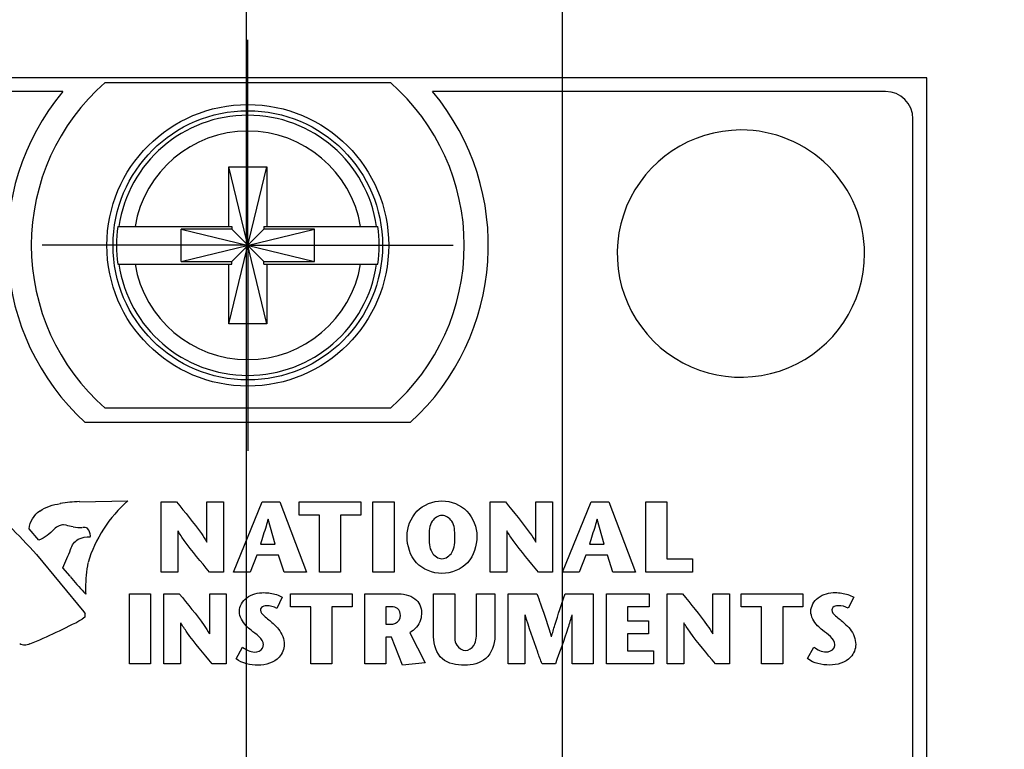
# Model space of a CAD drawing. Header units: inches. Extents: x 0.2 to 16.8, y 0.1 to 10.8.
# Tile 11 of 27: x 2.847 to 3.564, y 8.13 to 8.661. Entities that reach past the tile are written whole.
import ezdxf

# ---------------------------------------------------------------- set-up
doc = ezdxf.new("R2010")
doc.units = ezdxf.units.IN
doc.header["$LTSCALE"] = 0.935
doc.header["$MEASUREMENT"] = 0
doc.linetypes.add('CENTER', pattern=[0.6, 0.375, -0.075, 0.075, -0.075])
doc.layers.get('0').update_dxf_attribs({"linetype": 'CONTINUOUS'})
doc.layers.add('DEFAULT_1', color=7, linetype='CENTER')
doc.layers.add('DIMENSIONS', color=7, linetype='CONTINUOUS')
doc.styles.get("Standard").update_dxf_attribs({"font": 'txt', "width": 0.8})
doc.dimstyles.new('DIMSTYLE_1', dxfattribs={"dimtxt": 0.125, "dimasz": 0.18, "dimexe": 0.125, "dimexo": 0.0625, "dimgap": 0.0625, "dimtad": 0, "dimtih": 1, "dimtoh": 1, "dimzin": 4, "dimdsep": 46, "dimtxsty": 'STANDARD', "dimblk": '_FILLED', "dimblk1": '_FILLED', "dimblk2": '_FILLED', "dimcen": 0.09, "dimadec": 0, "dimazin": 0, "dimtp": 0.001, "dimtm": 0.001, "dimtfac": 1, "dimtofl": 0, "dimtmove": 0, "dimatfit": 3, "dimldrblk": '_FILLED', "dimfxl": 1, "dimtolj": 1, "dimtzin": 4, "dimarcsym": 0})

# ---------------------------------------------------------------- blocks, each defined once
blk = doc.blocks.new('_FILLED')
at = {"color": 0, "linetype": 'BYBLOCK'}
blk.add_solid([(0, 0), (-1, 0.1736), (-1, -0.1736)], dxfattribs=at)
blk = doc.blocks.new('*D1')
at = {"layer": 'DIMENSIONS', "color": 2, "linetype": 'CONTINUOUS'}
for p, q in [((3.01216, 4.67861), (3.01216, 9.49411)), ((3.24216, 4.67861), (3.24216, 9.49411)), ((3.01216, 9.36911), (2.65216, 9.36911)), ((3.24216, 9.36911), (3.49768, 9.36911))]:
    blk.add_line(p, q, dxfattribs=at)
at = {"layer": 'DIMENSIONS', "color": 2, "linetype": 'CONTINUOUS', "xscale": 0.18, "yscale": 0.18, "zscale": 0.18}
blk.add_blockref('_FILLED', (3.01216, 9.36911), dxfattribs=at)
at = {"layer": 'DIMENSIONS', "color": 2, "linetype": 'CONTINUOUS', "xscale": 0.18, "yscale": 0.18, "zscale": 0.18, "rotation": 180}
blk.add_blockref('_FILLED', (3.24216, 9.36911), dxfattribs=at)
at = {"layer": 'DIMENSIONS', "color": 2, "linetype": 'CONTINUOUS', "insert": (3.56018, 9.43161), "char_height": 0.125, "width": 0.925, "attachment_point": 1, "line_spacing_factor": 0.9}
blk.add_mtext('.23{\\Ftxt.shx;\\W1.000000;\\H0.125000; }[5.8]', dxfattribs=at)
blk = doc.blocks.new('*D4')
at = {"layer": 'DIMENSIONS', "color": 2, "linetype": 'CONTINUOUS'}
for p, q in [((2.80115, 8.49711), (1.81412, 8.49711)), ((1.93912, 8.49711), (1.93912, 7.05246)), ((1.93912, 5.35781), (1.93912, 6.80246)), ((2.89197, 5.35781), (1.81412, 5.35781))]:
    blk.add_line(p, q, dxfattribs=at)
at = {"layer": 'DIMENSIONS', "color": 2, "linetype": 'CONTINUOUS', "xscale": 0.18, "yscale": 0.18, "zscale": 0.18}
for p, rotation in [((1.93912, 8.49711), 90), ((1.93912, 5.35781), 270)]:
    blk.add_blockref('_FILLED', p, dxfattribs=dict(at, rotation=rotation))
at = {"layer": 'DIMENSIONS', "color": 2, "linetype": 'CONTINUOUS', "insert": (1.93912, 6.98996), "char_height": 0.125, "width": 1.125, "attachment_point": 2, "line_spacing_factor": 0.9}
blk.add_mtext('3.14{\\Ftxt.shx;\\W1.000000;\\H0.125000; }[79.7]', dxfattribs=at)
blk = doc.blocks.new('*D5')
at = {"layer": 'DIMENSIONS', "color": 2, "linetype": 'CONTINUOUS'}
for p, q in [((1.93912, 9.09736), (1.82162, 9.09736)), ((1.93912, 8.61911), (1.93912, 9.09736)), ((2.65666, 8.61911), (1.81412, 8.61911)), ((2.80115, 8.49711), (1.81412, 8.49711)), ((1.93912, 8.49711), (1.93912, 8.13711))]:
    blk.add_line(p, q, dxfattribs=at)
at = {"layer": 'DIMENSIONS', "color": 2, "linetype": 'CONTINUOUS', "xscale": 0.18, "yscale": 0.18, "zscale": 0.18}
for p, rotation in [((1.93912, 8.61911), 270), ((1.93912, 8.49711), 90)]:
    blk.add_blockref('_FILLED', p, dxfattribs=dict(at, rotation=rotation))
at = {"layer": 'DIMENSIONS', "color": 2, "linetype": 'CONTINUOUS', "insert": (1.75912, 9.15986), "char_height": 0.125, "width": 0.925, "attachment_point": 3, "line_spacing_factor": 0.9}
blk.add_mtext('.12{\\Ftxt.shx;\\W1.000000;\\H0.125000; }[3.1]', dxfattribs=at)

msp = doc.modelspace()

# ---------------------------------------------------------------- linework, layer by layer
at = {"color": 7, "linetype": 'CONTINUOUS'}
for p, q in [((3.50716, 8.61911), (2.71916, 8.61911)), ((3.50716, 3.4814), (3.50716, 8.61911)), ((2.90941, 8.61561), (3.11691, 8.61561)), ((2.87869, 8.60911), (2.74916, 8.60911)), ((3.47716, 8.60911), (3.14762, 8.60911)), ((3.49716, 4.51911), (3.49716, 8.58911)), ((2.99938, 8.44003), (3.02694, 8.5542)), ((2.99938, 8.51089), (2.99938, 8.5542)), ((3.02694, 8.44003), (2.99938, 8.5542)), ((2.99938, 8.5542), (3.02694, 8.5542)), ((3.02694, 8.5542), (3.02694, 8.51089)), ((2.91851, 8.51089), (3.00145, 8.51089)), ((3.00145, 8.51089), (3.00145, 8.50883)), ((3.02487, 8.51089), (3.02487, 8.50883)), ((3.02487, 8.51089), (3.10781, 8.51089)), ((2.96463, 8.4854), (2.96463, 8.50883)), ((2.96463, 8.4854), (3.06168, 8.50883)), ((3.00145, 8.50883), (2.96463, 8.50883)), ((2.96463, 8.50883), (3.06168, 8.4854)), ((3.00145, 8.4854), (3.02487, 8.50883)), ((3.02487, 8.4854), (3.00145, 8.50883)), ((3.06168, 8.50883), (3.02487, 8.50883)), ((3.06168, 8.4854), (3.06168, 8.50883)), ((2.91851, 8.48333), (3.00145, 8.48333)), ((2.96463, 8.4854), (3.00145, 8.4854)), ((2.99938, 8.44003), (2.99938, 8.48333)), ((3.00145, 8.48333), (3.00145, 8.4854)), ((3.02487, 8.48333), (3.02487, 8.4854)), ((3.02487, 8.4854), (3.06168, 8.4854)), ((3.02487, 8.48333), (3.10781, 8.48333)), ((3.02694, 8.48333), (3.02694, 8.44003)), ((3.02694, 8.44003), (2.99938, 8.44003)), ((3.11691, 8.37861), (2.90941, 8.37861)), ((3.13141, 8.36811), (2.8949, 8.36811))]:
    msp.add_line(p, q, dxfattribs=at)
at = {"color": 40, "linetype": 'CONTINUOUS'}
for p, q in [((2.89072, 8.31047), (2.92583, 8.31106)), ((2.95013, 8.25926), (2.95013, 8.3103)), ((2.95013, 8.3103), (2.96128, 8.3103)), ((2.98346, 8.28106), (2.98346, 8.3103)), ((2.98346, 8.3103), (2.99556, 8.3103)), ((2.99556, 8.3103), (2.99556, 8.25926)), ((3.00276, 8.25927), (3.02354, 8.31031)), ((3.02354, 8.31031), (3.03645, 8.31031)), ((3.03645, 8.31031), (3.05585, 8.25927)), ((3.0505, 8.30075), (3.0505, 8.3103)), ((3.0505, 8.3103), (3.09534, 8.3103)), ((3.09534, 8.3103), (3.09534, 8.30075)), ((3.10417, 8.25926), (3.10417, 8.3103)), ((3.10417, 8.3103), (3.11955, 8.3103)), ((3.11955, 8.3103), (3.11955, 8.25926)), ((3.18944, 8.25926), (3.18944, 8.3103)), ((3.18944, 8.3103), (3.20059, 8.3103)), ((3.22277, 8.28106), (3.22277, 8.3103)), ((3.22277, 8.3103), (3.23487, 8.3103)), ((3.23487, 8.3103), (3.23487, 8.25926)), ((3.24212, 8.25927), (3.2629, 8.31031)), ((3.2629, 8.31031), (3.27582, 8.31031)), ((3.27582, 8.31031), (3.29521, 8.25927)), ((3.3027, 8.25926), (3.3027, 8.3103)), ((3.3027, 8.3103), (3.31809, 8.3103)), ((3.31809, 8.3103), (3.31809, 8.26882)), ((3.03303, 8.27954), (3.02807, 8.29777)), ((3.06523, 8.30075), (3.0505, 8.30075)), ((3.06523, 8.25926), (3.06523, 8.30075)), ((3.08061, 8.30075), (3.08061, 8.25926)), ((3.09534, 8.30075), (3.08061, 8.30075)), ((3.27238, 8.27954), (3.26743, 8.29777)), ((2.86113, 8.28247), (2.85402, 8.29077)), ((2.88099, 8.29338), (2.87903, 8.29367)), ((2.96223, 8.28915), (2.96223, 8.25926)), ((3.20154, 8.28915), (3.20154, 8.25926)), ((2.89859, 8.28489), (2.89863, 8.28557)), ((3.0223, 8.27954), (3.03303, 8.27954)), ((3.26167, 8.27954), (3.27238, 8.27954)), ((2.85939, 8.27204), (2.89389, 8.23028)), ((3.01969, 8.27145), (3.0148, 8.25927)), ((3.0355, 8.27145), (3.01969, 8.27145)), ((3.03951, 8.25927), (3.0355, 8.27145)), ((3.25904, 8.27145), (3.25416, 8.25927)), ((3.27487, 8.27145), (3.25904, 8.27145)), ((3.27888, 8.25927), (3.27487, 8.27145)), ((3.31809, 8.26882), (3.33676, 8.26882)), ((3.33676, 8.26882), (3.33676, 8.25926)), ((2.88393, 8.25617), (2.87849, 8.26243)), ((2.96223, 8.25926), (2.95013, 8.25926)), ((2.99556, 8.25926), (2.98527, 8.25926)), ((3.0148, 8.25927), (3.00276, 8.25927)), ((3.05585, 8.25927), (3.03951, 8.25927)), ((3.08061, 8.25926), (3.06523, 8.25926)), ((3.11955, 8.25926), (3.10417, 8.25926)), ((3.20154, 8.25926), (3.18944, 8.25926)), ((3.23487, 8.25926), (3.22459, 8.25926)), ((3.25416, 8.25927), (3.24212, 8.25927)), ((3.29521, 8.25927), (3.27888, 8.25927)), ((3.33676, 8.25926), (3.3027, 8.25926)), ((2.89534, 8.24317), (2.89398, 8.24458)), ((2.92709, 8.19242), (2.92709, 8.24346)), ((2.92709, 8.24346), (2.94247, 8.24346)), ((2.94247, 8.24346), (2.94247, 8.19242)), ((2.95211, 8.19242), (2.95211, 8.24346)), ((2.95211, 8.24346), (2.96326, 8.24346)), ((2.98544, 8.21422), (2.98544, 8.24346)), ((2.98544, 8.24346), (2.99754, 8.24346)), ((2.99754, 8.24346), (2.99754, 8.19242)), ((3.03825, 8.24085), (3.03432, 8.23282)), ((3.0443, 8.23391), (3.0443, 8.24346)), ((3.0443, 8.24346), (3.08914, 8.24346)), ((3.08914, 8.24346), (3.08914, 8.23391)), ((3.0983, 8.19242), (3.0983, 8.24346)), ((3.0983, 8.24346), (3.12104, 8.24346)), ((3.14835, 8.21218), (3.14835, 8.24338)), ((3.14835, 8.24338), (3.16373, 8.24338)), ((3.16373, 8.24338), (3.16373, 8.2167)), ((3.17962, 8.21691), (3.17962, 8.24338)), ((3.17962, 8.24338), (3.19289, 8.24338)), ((3.19289, 8.24338), (3.19289, 8.21254)), ((3.20267, 8.19242), (3.20267, 8.24346)), ((3.20267, 8.24346), (3.22352, 8.24346)), ((3.24416, 8.24346), (3.26457, 8.24346)), ((3.26457, 8.24346), (3.26457, 8.19242)), ((3.27411, 8.19242), (3.27411, 8.24346)), ((3.27411, 8.24346), (3.3051, 8.24346)), ((3.3051, 8.24346), (3.3051, 8.23391)), ((3.31823, 8.19242), (3.31823, 8.24346)), ((3.31823, 8.24346), (3.32939, 8.24346)), ((3.35155, 8.21422), (3.35155, 8.24346)), ((3.35155, 8.24346), (3.36367, 8.24346)), ((3.36367, 8.24346), (3.36367, 8.19242)), ((3.37222, 8.23391), (3.37222, 8.24346)), ((3.37222, 8.24346), (3.41706, 8.24346)), ((3.41706, 8.24346), (3.41706, 8.23391)), ((3.45404, 8.24091), (3.45011, 8.23288)), ((3.05903, 8.23391), (3.0443, 8.23391)), ((3.05903, 8.19242), (3.05903, 8.23391)), ((3.07441, 8.23391), (3.07441, 8.19242)), ((3.08914, 8.23391), (3.07441, 8.23391)), ((3.11368, 8.23391), (3.11368, 8.22137)), ((3.11776, 8.23391), (3.11368, 8.23391)), ((3.2895, 8.23391), (3.2895, 8.22385)), ((3.3051, 8.23391), (3.2895, 8.23391)), ((3.38695, 8.23391), (3.37222, 8.23391)), ((3.38695, 8.19242), (3.38695, 8.23391)), ((3.40234, 8.23391), (3.40234, 8.19242)), ((3.41706, 8.23391), (3.40234, 8.23391)), ((2.89462, 8.22637), (2.89264, 8.22488)), ((2.89393, 8.23028), (2.89477, 8.22879)), ((2.8947, 8.22803), (2.89456, 8.22639)), ((2.89467, 8.22885), (2.8947, 8.22803)), ((3.21477, 8.22814), (3.21477, 8.19242)), ((3.24919, 8.19242), (3.24919, 8.22814)), ((2.96421, 8.22231), (2.96421, 8.19242)), ((3.11368, 8.22137), (3.11805, 8.22137)), ((3.2895, 8.22385), (3.30473, 8.22385)), ((3.30473, 8.22385), (3.30473, 8.2143)), ((3.33034, 8.22231), (3.33034, 8.19242)), ((3.11368, 8.21174), (3.11368, 8.19242)), ((3.11769, 8.21174), (3.11368, 8.21174)), ((3.12578, 8.19154), (3.11769, 8.21174)), ((3.13096, 8.2151), (3.14226, 8.19322)), ((3.2895, 8.2143), (3.2895, 8.20198)), ((3.30473, 8.2143), (3.2895, 8.2143)), ((3.00464, 8.19615), (3.00931, 8.20461)), ((3.42043, 8.19621), (3.42509, 8.20467)), ((3.2895, 8.20198), (3.30823, 8.20198)), ((3.30823, 8.20198), (3.30823, 8.19242)), ((2.94247, 8.19242), (2.92709, 8.19242)), ((2.96421, 8.19242), (2.95211, 8.19242)), ((2.99754, 8.19242), (2.98726, 8.19242)), ((3.07441, 8.19242), (3.05903, 8.19242)), ((3.11368, 8.19242), (3.0983, 8.19242)), ((3.14226, 8.19322), (3.12578, 8.19154)), ((3.21477, 8.19242), (3.20267, 8.19242)), ((3.23694, 8.19242), (3.22723, 8.19242)), ((3.26457, 8.19242), (3.24919, 8.19242)), ((3.30823, 8.19242), (3.27411, 8.19242)), ((3.33034, 8.19242), (3.31823, 8.19242)), ((3.36367, 8.19242), (3.35337, 8.19242)), ((3.40234, 8.19242), (3.38695, 8.19242))]:
    msp.add_line(p, q, dxfattribs=at)
at = {"color": 7, "linetype": 'CONTINUOUS'}
for radius in [0.1025, 0.09803]:
    msp.add_circle((3.01316, 8.49711), radius, dxfattribs=at)
for centre, radius, start, end in [((3.01316, 8.49711), 0.1575, 131.20295, 228.79705), ((3.01316, 8.49711), 0.1575, 311.20295, 48.79705), ((3.01316, 8.49711), 0.175, 140.20818, 227.4886), ((3.01316, 8.49711), 0.175, 312.5114, 39.79182), ((3.47716, 8.58911), 0.02, 0, 90), ((3.01316, 8.49711), 0.09473, 8.36374, 171.63626), ((3.01316, 8.49711), 0.0832, 9.53359, 170.46641), ((3.01316, 8.49711), 0.09565, 171.71661, 188.28339), ((3.01316, 8.49711), 0.09565, 351.71661, 8.28339), ((3.01316, 8.49711), 0.09473, 188.36374, 351.63626), ((3.01316, 8.49711), 0.0832, 189.53359, 350.46641)]:
    msp.add_arc(centre, radius, start, end, dxfattribs=at)
at = {"color": 40, "linetype": 'CONTINUOUS'}
for centre, radius, start, end in [((3.37194, 8.49109), 0.08999, 89.99337, 0.00326), ((3.37194, 8.49111), 0.08999, 359.99048, 89.99271), ((2.89587, 8.18565), 0.12503, 92.3889, 98.81885), ((0.7147, 6.25634), 2.94331, 43.22381, 43.79065), ((2.89386, 8.36736), 0.07569, 264.08613, 269.14739), ((2.75565, 8.32322), 0.13706, 333.67163, 339.75446), ((2.99401, 8.24763), 0.09889, 169.24825, 179.97879), ((3.05849, 8.39806), 0.22498, 219.12602, 223.01228), ((2.99439, 8.24781), 0.09927, 180.07832, 182.67813), ((2.70917, 8.56665), 0.38792, 291.99946, 298.22839)]:
    msp.add_arc(centre, radius, start, end, dxfattribs=at)
for points in [[(2.92583, 8.31106), (2.91241, 8.29935), (2.90201, 8.28318), (2.89692, 8.2661)], [(2.85402, 8.29077), (2.85455, 8.2958), (2.85758, 8.30095), (2.86173, 8.30386)], [(2.86182, 8.3037), (2.86625, 8.3066), (2.87152, 8.30848), (2.87678, 8.30906)], [(2.87225, 8.29051), (2.86921, 8.28708), (2.86534, 8.28424), (2.86114, 8.28238)], [(2.87591, 8.29287), (2.87458, 8.2923), (2.87332, 8.29151), (2.87224, 8.29054)], [(2.87903, 8.29367), (2.87796, 8.29367), (2.87685, 8.2934), (2.8759, 8.2929)], [(2.88603, 8.29212), (2.88432, 8.29233), (2.88263, 8.29275), (2.88101, 8.29334)], [(2.89666, 8.29103), (2.89556, 8.29152), (2.89433, 8.29177), (2.89313, 8.29177)], [(2.89863, 8.28557), (2.89863, 8.28749), (2.89788, 8.2895), (2.89664, 8.29096)], [(2.88417, 8.27578), (2.88507, 8.27876), (2.88717, 8.28156), (2.88979, 8.28325)], [(2.88975, 8.28329), (2.89248, 8.28439), (2.89548, 8.28497), (2.89843, 8.28497)], [(3.03432, 8.23282), (3.03211, 8.23416), (3.02939, 8.23472), (3.02681, 8.23472)], [(3.45011, 8.23288), (3.4479, 8.23422), (3.44517, 8.23478), (3.44259, 8.23478)], [(3.02447, 8.20636), (3.02447, 8.21098), (3.01899, 8.21389), (3.01551, 8.21693)], [(3.44026, 8.20642), (3.44026, 8.21104), (3.43477, 8.21395), (3.43129, 8.21699)], [(2.85079, 8.20603), (2.84956, 8.20603), (2.8483, 8.20634), (2.8472, 8.2069)], [(2.85451, 8.20696), (2.85338, 8.20636), (2.85207, 8.20603), (2.85079, 8.20603)], [(3.00931, 8.20461), (3.01181, 8.20269), (3.01491, 8.20103), (3.01806, 8.20103)], [(3.42509, 8.20467), (3.42759, 8.20275), (3.43069, 8.2011), (3.43384, 8.2011)], [(3.02069, 8.19148), (3.01512, 8.19148), (3.00898, 8.19266), (3.00464, 8.19615)], [(3.43647, 8.19154), (3.4309, 8.19154), (3.42477, 8.19272), (3.42043, 8.19621)]]:
    msp.add_open_spline(points, degree=3, dxfattribs=at)
for points, knots in [([(2.96128, 8.3103), (2.96745, 8.30274), (2.9753, 8.29338), (2.98216, 8.28323), (2.98331, 8.28106)], [0, 0, 0, 0, 0.799021, 1, 1, 1, 1]), ([(3.12906, 8.28526), (3.12906, 8.2918), (3.13406, 8.30564), (3.14787, 8.31107), (3.15444, 8.31107)], [0, 0, 0, 0, 0.499259, 1, 1, 1, 1]), ([(3.15444, 8.31107), (3.161, 8.31107), (3.17481, 8.30564), (3.17981, 8.2918), (3.17981, 8.28526)], [0, 0, 0, 0, 0.500669, 1, 1, 1, 1]), ([(3.20059, 8.3103), (3.20676, 8.30273), (3.21461, 8.29338), (3.22148, 8.28323), (3.22262, 8.28106)], [0, 0, 0, 0, 0.798992, 1, 1, 1, 1]), ([(3.02792, 8.29777), (3.02746, 8.29607), (3.02573, 8.28995), (3.02368, 8.28393), (3.0223, 8.27954)], [0, 0, 0, 0, 0.276443, 1, 1, 1, 1]), ([(3.15444, 8.30043), (3.15168, 8.30043), (3.14517, 8.29607), (3.14511, 8.28899), (3.14511, 8.28526)], [0, 0, 0, 0, 0.424885, 1, 1, 1, 1]), ([(3.16377, 8.28526), (3.16377, 8.28899), (3.1637, 8.29607), (3.15719, 8.30043), (3.15444, 8.30043)], [0, 0, 0, 0, 0.575254, 1, 1, 1, 1]), ([(3.26728, 8.29777), (3.26683, 8.29607), (3.26509, 8.28995), (3.26305, 8.28393), (3.26167, 8.27954)], [0, 0, 0, 0, 0.276446, 1, 1, 1, 1]), ([(2.98527, 8.25926), (2.97904, 8.26681), (2.97086, 8.27636), (2.96377, 8.28676), (2.96238, 8.28915)], [0, 0, 0, 0, 0.779609, 1, 1, 1, 1]), ([(3.22459, 8.25926), (3.21835, 8.26681), (3.21017, 8.27636), (3.20308, 8.28676), (3.20169, 8.28915)], [0, 0, 0, 0, 0.779609, 1, 1, 1, 1]), ([(3.15444, 8.25828), (3.14773, 8.25828), (3.13323, 8.26386), (3.12906, 8.27847), (3.12906, 8.28526)], [0, 0, 0, 0, 0.496989, 1, 1, 1, 1]), ([(3.14511, 8.28526), (3.14511, 8.28127), (3.14489, 8.27389), (3.15159, 8.26893), (3.15444, 8.26893)], [0, 0, 0, 0, 0.583112, 1, 1, 1, 1]), ([(3.17981, 8.28526), (3.17981, 8.27847), (3.17564, 8.26386), (3.16115, 8.25828), (3.15444, 8.25828)], [0, 0, 0, 0, 0.503087, 1, 1, 1, 1]), ([(3.15444, 8.26893), (3.15729, 8.26893), (3.16399, 8.27389), (3.16377, 8.28127), (3.16377, 8.28526)], [0, 0, 0, 0, 0.416902, 1, 1, 1, 1]), ([(2.96326, 8.24346), (2.96942, 8.23589), (2.97728, 8.22654), (2.98414, 8.21639), (2.98529, 8.21422)], [0, 0, 0, 0, 0.798992, 1, 1, 1, 1]), ([(3.00704, 8.23057), (3.00704, 8.23432), (3.01196, 8.24244), (3.02055, 8.24427), (3.02492, 8.24427)], [0, 0, 0, 0, 0.461942, 1, 1, 1, 1]), ([(3.02492, 8.24427), (3.02645, 8.24427), (3.03105, 8.24385), (3.03563, 8.24248), (3.03825, 8.24085)], [0, 0, 0, 0, 0.330979, 1, 1, 1, 1]), ([(3.12104, 8.24346), (3.12579, 8.24346), (3.13524, 8.24242), (3.13956, 8.2335), (3.13956, 8.22983)], [0, 0, 0, 0, 0.563639, 1, 1, 1, 1]), ([(3.22352, 8.24346), (3.22439, 8.24101), (3.22813, 8.23062), (3.23162, 8.22014), (3.23395, 8.21203)], [0, 0, 0, 0, 0.235626, 1, 1, 1, 1]), ([(3.2341, 8.21203), (3.23488, 8.2149), (3.23794, 8.22547), (3.24156, 8.23587), (3.24416, 8.24346)], [0, 0, 0, 0, 0.270772, 1, 1, 1, 1]), ([(3.32939, 8.24346), (3.33555, 8.2359), (3.3434, 8.22654), (3.35026, 8.21639), (3.35141, 8.21422)], [0, 0, 0, 0, 0.799061, 1, 1, 1, 1]), ([(3.42283, 8.23063), (3.42283, 8.23438), (3.42774, 8.2425), (3.43633, 8.24433), (3.44069, 8.24433)], [0, 0, 0, 0, 0.462147, 1, 1, 1, 1]), ([(3.44069, 8.24433), (3.44222, 8.24433), (3.44683, 8.24391), (3.45141, 8.24255), (3.45404, 8.24091)], [0, 0, 0, 0, 0.331208, 1, 1, 1, 1]), ([(3.02681, 8.23472), (3.02615, 8.23472), (3.02423, 8.23463), (3.02229, 8.23287), (3.02229, 8.23159)], [0, 0, 0, 0, 0.339922, 1, 1, 1, 1]), ([(3.02229, 8.23159), (3.02229, 8.2299), (3.02609, 8.22628), (3.02946, 8.22375), (3.03155, 8.22182)], [0, 0, 0, 0, 0.372125, 1, 1, 1, 1]), ([(3.12418, 8.22764), (3.12418, 8.22944), (3.12305, 8.23331), (3.1193, 8.23391), (3.11776, 8.23391)], [0, 0, 0, 0, 0.53935, 1, 1, 1, 1]), ([(3.44259, 8.23478), (3.44193, 8.23478), (3.44002, 8.2347), (3.43807, 8.23293), (3.43807, 8.23165)], [0, 0, 0, 0, 0.339922, 1, 1, 1, 1]), ([(3.43807, 8.23165), (3.43807, 8.22997), (3.44188, 8.22634), (3.44525, 8.22381), (3.44734, 8.22188)], [0, 0, 0, 0, 0.372149, 1, 1, 1, 1]), ([(3.01551, 8.21693), (3.0143, 8.21798), (3.01013, 8.22137), (3.00704, 8.22673), (3.00704, 8.23057)], [0, 0, 0, 0, 0.294426, 1, 1, 1, 1]), ([(3.11805, 8.22137), (3.11896, 8.22137), (3.12216, 8.22195), (3.12418, 8.22542), (3.12418, 8.22764)], [0, 0, 0, 0, 0.292857, 1, 1, 1, 1]), ([(3.13956, 8.22983), (3.13956, 8.22806), (3.13901, 8.22214), (3.13465, 8.21691), (3.13096, 8.2151)], [0, 0, 0, 0, 0.300802, 1, 1, 1, 1]), ([(3.22723, 8.19242), (3.22619, 8.19522), (3.2218, 8.20703), (3.21769, 8.21895), (3.21492, 8.22814)], [0, 0, 0, 0, 0.237334, 1, 1, 1, 1]), ([(3.24904, 8.22814), (3.24809, 8.22492), (3.24438, 8.2129), (3.2401, 8.20107), (3.23694, 8.19242)], [0, 0, 0, 0, 0.267474, 1, 1, 1, 1]), ([(3.43129, 8.21699), (3.43009, 8.21805), (3.42591, 8.22142), (3.42283, 8.22679), (3.42283, 8.23063)], [0, 0, 0, 0, 0.294681, 1, 1, 1, 1]), ([(2.98726, 8.19242), (2.98101, 8.19997), (2.97283, 8.20952), (2.96574, 8.21992), (2.96436, 8.22231)], [0, 0, 0, 0, 0.779723, 1, 1, 1, 1]), ([(3.03155, 8.22182), (3.03298, 8.22049), (3.03722, 8.21643), (3.03972, 8.21045), (3.03972, 8.2065)], [0, 0, 0, 0, 0.33078, 1, 1, 1, 1]), ([(3.35337, 8.19242), (3.34714, 8.19997), (3.33896, 8.20952), (3.33186, 8.21992), (3.33048, 8.22231)], [0, 0, 0, 0, 0.779602, 1, 1, 1, 1]), ([(3.44734, 8.22188), (3.44876, 8.22055), (3.453, 8.21649), (3.4555, 8.21051), (3.4555, 8.20657)], [0, 0, 0, 0, 0.330825, 1, 1, 1, 1]), ([(3.17088, 8.19147), (3.16527, 8.19147), (3.15238, 8.19348), (3.14835, 8.20642), (3.14835, 8.21218)], [0, 0, 0, 0, 0.493076, 1, 1, 1, 1]), ([(3.16373, 8.2167), (3.16373, 8.21308), (3.16291, 8.20632), (3.16912, 8.20212), (3.1716, 8.20212)], [0, 0, 0, 0, 0.593157, 1, 1, 1, 1]), ([(3.19289, 8.21254), (3.19289, 8.20669), (3.18866, 8.19414), (3.17625, 8.19147), (3.17088, 8.19147)], [0, 0, 0, 0, 0.521268, 1, 1, 1, 1]), ([(3.1716, 8.20212), (3.17394, 8.20212), (3.17974, 8.20661), (3.17962, 8.21317), (3.17962, 8.21691)], [0, 0, 0, 0, 0.384745, 1, 1, 1, 1]), ([(3.01806, 8.20103), (3.02023, 8.20103), (3.02386, 8.20239), (3.02447, 8.20552), (3.02447, 8.20636)], [0, 0, 0, 0, 0.723041, 1, 1, 1, 1]), ([(3.03972, 8.2065), (3.03972, 8.20319), (3.03584, 8.19424), (3.02613, 8.19148), (3.02069, 8.19148)], [0, 0, 0, 0, 0.378634, 1, 1, 1, 1]), ([(3.43384, 8.2011), (3.43602, 8.2011), (3.43964, 8.20245), (3.44026, 8.20558), (3.44026, 8.20642)], [0, 0, 0, 0, 0.723046, 1, 1, 1, 1]), ([(3.4555, 8.20657), (3.4555, 8.20325), (3.45163, 8.1943), (3.44192, 8.19154), (3.43647, 8.19154)], [0, 0, 0, 0, 0.378649, 1, 1, 1, 1])]:
    msp.add_open_spline(points, degree=3, knots=knots, dxfattribs=at)
at = {"layer": 'DEFAULT_1', "color": 7, "linetype": 'CENTER'}
for q in [(3.01316, 8.64662), (2.86365, 8.49711), (3.01316, 8.34761), (3.16267, 8.49711)]:
    msp.add_line((3.01316, 8.49711), q, dxfattribs=at)

# ---------------------------------------------------------------- dimensions: what is measured, and where the dimension line sits
at = {"layer": 'DIMENSIONS', "color": 2, "linetype": 'CONTINUOUS'}
dim = msp.add_linear_dim(base=(3.24216, 9.36911), p1=(3.01216, 4.61611), p2=(3.24216, 4.61611), dimstyle='DIMSTYLE_1', dxfattribs=at)
dim.commit()
dim.dimension.update_dxf_attribs({"geometry": '*D1', "text_midpoint": (4.02268, 9.36911), "dimtype": 160})
for base, p2, angle, picture, middle in [((1.93912, 8.61911), (2.71916, 8.61911), 90, '*D5', (1.29662, 9.09736)), ((1.93912, 5.35781), (2.95447, 5.35781), 270, '*D4', (1.93912, 6.92746))]:
    dim = msp.add_linear_dim(base=base, p1=(2.86365, 8.49711), p2=p2, angle=angle, dimstyle='DIMSTYLE_1', dxfattribs=at)
    dim.commit()
    dim.dimension.update_dxf_attribs({"geometry": picture, "text_midpoint": middle, "dimtype": 160})

doc.saveas('drawing.dxf')
